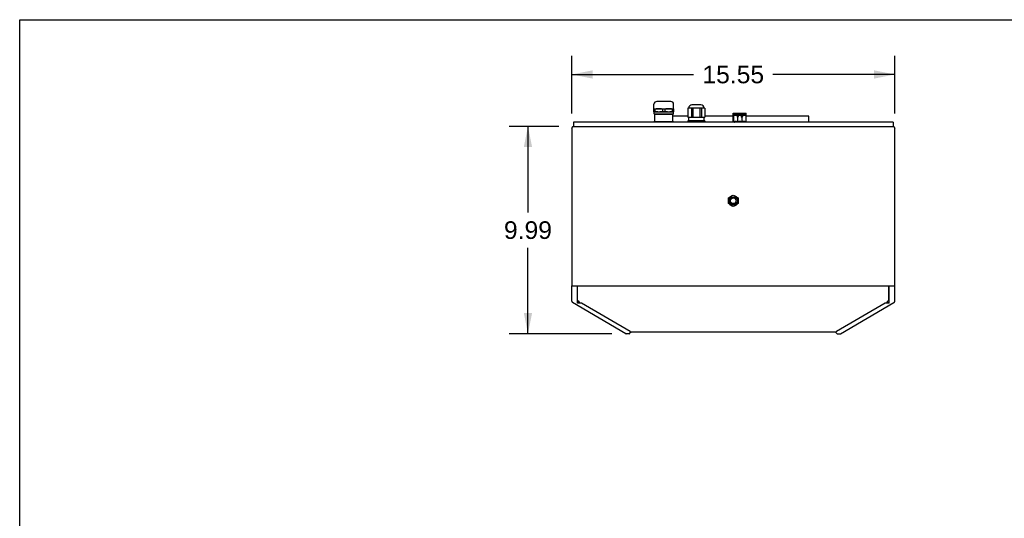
# Model space of a CAD drawing. Header units: inches. Extents: x 0 to 188, y 0 to 85.
# Tile 9 of 14: x 0 to 47, y 61 to 85. Entities that reach past the tile are written whole.
import ezdxf

# ---------------------------------------------------------------- set-up
doc = ezdxf.new("R2010")
doc.units = ezdxf.units.IN
doc.header["$LTSCALE"] = 6.05
doc.header["$MEASUREMENT"] = 0
doc.layers.get('0').update_dxf_attribs({"linetype": 'CONTINUOUS'})
doc.styles.get("Standard").update_dxf_attribs({"font": 'arial.ttf'})
doc.dimstyles.new('DIMSTYLE_1', dxfattribs={"dimtxt": 0.85, "dimasz": 1, "dimexe": 0.09, "dimexo": 0.07, "dimgap": 0.0425, "dimtad": 0, "dimtih": 1, "dimtoh": 1, "dimzin": 4, "dimdsep": 46, "dimtxsty": 'Standard', "dimblk": '_FILLED', "dimblk1": '_FILLED', "dimblk2": '_FILLED', "dimcen": 0.09, "dimazin": 1, "dimtfac": 1, "dimtofl": 0, "dimtmove": 0, "dimatfit": 3, "dimldrblk": '_FILLED', "dimfxl": 0, "dimtolj": 1, "dimtzin": 4, "dimarcsym": 0})

# ---------------------------------------------------------------- blocks, each defined once
blk = doc.blocks.new('_FILLED')
at = {"color": 0, "linetype": 'ByBlock'}
blk.add_solid([(0, 0), (-1, 0.2), (-1, -0.2)], dxfattribs=at)
blk = doc.blocks.new('*D1')
at = {"color": 2, "linetype": 'Continuous'}
for p, q in [((25.965, 79.86), (23.576, 79.86)), ((24.476, 79.86), (24.476, 75.715)), ((24.476, 69.87), (24.476, 74.015)), ((28.512, 69.87), (23.576, 69.87))]:
    blk.add_line(p, q, dxfattribs=at)
for p, rotation in [((24.476, 79.86), 90), ((24.476, 69.87), 270)]:
    blk.add_blockref('_FILLED', p, dxfattribs=dict(at, rotation=rotation))
at = {"color": 2, "linetype": 'Continuous', "insert": (24.476, 75.29), "char_height": 0.85, "width": 2.30985, "attachment_point": 2, "line_spacing_factor": 0.9}
blk.add_mtext('9.99', dxfattribs=at)
blk = doc.blocks.new('*D2')
at = {"color": 2, "linetype": 'Continuous'}
for p, q in [((26.586, 80.481), (26.586, 83.262)), ((42.138, 80.481), (42.138, 83.262)), ((26.586, 82.362), (32.452, 82.362)), ((42.138, 82.362), (36.272, 82.362))]:
    blk.add_line(p, q, dxfattribs=at)
at = {"color": 2, "linetype": 'Continuous', "rotation": 180}
blk.add_blockref('_FILLED', (26.586, 82.362), dxfattribs=at)
at = {"color": 2, "linetype": 'Continuous'}
blk.add_blockref('_FILLED', (42.138, 82.362), dxfattribs=at)
at = {"color": 2, "linetype": 'Continuous', "insert": (34.362, 82.787), "char_height": 0.85, "width": 2.97026, "attachment_point": 2, "line_spacing_factor": 0.9}
blk.add_mtext('15.55', dxfattribs=at)

msp = doc.modelspace()

# ---------------------------------------------------------------- linework, layer by layer
at = {"color": 7, "linetype": 'Continuous'}
for p, q in [((0, 0), (0, 85)), ((0, 85), (110, 85)), ((30.543, 80.706), (30.543, 80.923)), ((30.543, 80.569), (30.543, 80.706)), ((30.543, 80.706), (31.488, 80.706)), ((30.543, 80.706), (30.543, 80.706)), ((30.592, 80.694), (30.543, 80.694)), ((30.592, 80.694), (30.592, 80.581)), ((31.35, 81.061), (30.681, 81.061)), ((30.967, 80.581), (30.967, 80.694)), ((31.064, 80.694), (30.967, 80.694)), ((31.064, 80.694), (31.064, 80.581)), ((31.439, 80.581), (31.439, 80.694)), ((31.488, 80.694), (31.439, 80.694)), ((31.488, 80.706), (31.488, 80.923)), ((31.488, 80.706), (31.488, 80.569)), ((31.488, 80.706), (31.488, 80.706)), ((32.182, 80.746), (32.182, 80.305)), ((32.999, 80.746), (32.182, 80.746)), ((32.351, 80.746), (32.351, 80.305)), ((32.807, 80.903), (32.374, 80.903)), ((32.422, 80.746), (32.422, 80.305)), ((32.759, 80.746), (32.759, 80.305)), ((32.83, 80.746), (32.83, 80.305)), ((32.999, 80.746), (32.999, 80.305)), ((30.543, 80.581), (30.592, 80.581)), ((30.543, 80.569), (31.488, 80.569)), ((30.552, 80.465), (30.552, 80.569)), ((30.567, 80.45), (30.552, 80.465)), ((30.552, 80.465), (31.478, 80.465)), ((30.567, 80.45), (31.463, 80.45)), ((30.582, 80.076), (30.582, 80.45)), ((30.967, 80.581), (31.064, 80.581)), ((31.439, 80.581), (31.488, 80.581)), ((31.449, 80.076), (31.449, 80.45)), ((32.182, 80.352), (31.449, 80.352)), ((31.463, 80.45), (31.478, 80.465)), ((31.478, 80.465), (31.478, 80.569)), ((32.182, 80.305), (32.999, 80.305)), ((32.182, 80.135), (32.182, 80.057)), ((32.999, 80.135), (32.182, 80.135)), ((32.226, 80.135), (32.226, 80.305)), ((32.351, 80.135), (32.351, 80.057)), ((32.422, 80.135), (32.422, 80.057)), ((32.759, 80.135), (32.759, 80.057)), ((32.83, 80.135), (32.83, 80.057)), ((32.954, 80.135), (32.954, 80.305)), ((34.365, 80.352), (32.999, 80.352)), ((32.999, 80.135), (32.999, 80.057)), ((34.365, 80.057), (34.365, 80.49)), ((34.365, 80.49), (34.399, 80.49)), ((34.989, 80.441), (34.365, 80.441)), ((34.365, 80.431), (34.989, 80.431)), ((34.365, 80.399), (34.989, 80.399)), ((34.385, 80.057), (34.385, 80.399)), ((34.399, 80.49), (34.398, 80.441)), ((34.402, 80.49), (34.402, 80.441)), ((34.402, 80.49), (34.599, 80.49)), ((34.548, 80.399), (34.548, 80.309)), ((34.606, 80.309), (34.548, 80.309)), ((34.551, 80.399), (34.551, 80.336)), ((34.551, 80.38), (34.604, 80.38)), ((34.604, 80.336), (34.551, 80.336)), ((34.556, 80.482), (34.556, 80.49)), ((34.556, 80.441), (34.556, 80.48)), ((34.556, 80.47), (34.556, 80.441)), ((34.569, 80.309), (34.569, 80.057)), ((34.585, 80.057), (34.585, 80.309)), ((34.599, 80.49), (34.598, 80.441)), ((34.602, 80.49), (34.602, 80.441)), ((34.602, 80.49), (34.799, 80.49)), ((34.604, 80.399), (34.604, 80.336)), ((34.606, 80.309), (34.606, 80.399)), ((34.748, 80.399), (34.748, 80.309)), ((34.806, 80.309), (34.748, 80.309)), ((34.751, 80.399), (34.751, 80.336)), ((34.751, 80.379), (34.804, 80.379)), ((34.804, 80.336), (34.751, 80.336)), ((34.756, 80.482), (34.756, 80.49)), ((34.756, 80.441), (34.756, 80.48)), ((34.756, 80.47), (34.756, 80.441)), ((34.769, 80.309), (34.769, 80.057)), ((34.785, 80.057), (34.785, 80.309)), ((34.799, 80.49), (34.798, 80.441)), ((34.802, 80.49), (34.802, 80.441)), ((34.802, 80.49), (34.989, 80.49)), ((34.804, 80.399), (34.804, 80.336)), ((34.806, 80.309), (34.806, 80.399)), ((34.956, 80.482), (34.956, 80.49)), ((34.956, 80.441), (34.956, 80.48)), ((34.956, 80.47), (34.956, 80.441)), ((34.969, 80.399), (34.969, 80.057)), ((34.989, 80.057), (34.989, 80.49)), ((38.004, 80.352), (34.989, 80.352)), ((38.004, 80.057), (38.004, 80.352)), ((26.586, 79.781), (26.586, 72.184)), ((26.652, 79.857), (26.665, 79.86)), ((26.665, 80.057), (26.665, 79.86)), ((42.059, 80.057), (26.665, 80.057)), ((26.665, 79.86), (42.059, 79.86)), ((30.543, 80.057), (30.543, 80.076)), ((31.488, 80.076), (30.543, 80.076)), ((30.592, 80.063), (30.543, 80.063)), ((30.592, 80.063), (30.592, 80.057)), ((30.967, 80.057), (30.967, 80.063)), ((31.064, 80.063), (30.967, 80.063)), ((31.064, 80.063), (31.064, 80.057)), ((31.439, 80.057), (31.439, 80.063)), ((31.488, 80.063), (31.439, 80.063)), ((31.488, 80.076), (31.488, 80.057)), ((34.43, 80.108), (34.43, 80.065)), ((34.43, 80.108), (34.524, 80.108)), ((34.524, 80.065), (34.524, 80.108)), ((34.63, 80.108), (34.63, 80.065)), ((34.63, 80.108), (34.724, 80.108)), ((34.724, 80.065), (34.724, 80.108)), ((34.83, 80.108), (34.83, 80.065)), ((34.83, 80.108), (34.924, 80.108)), ((34.924, 80.065), (34.924, 80.108)), ((42.059, 80.057), (42.059, 79.86)), ((42.124, 79.801), (42.138, 79.781)), ((42.138, 71.44), (42.138, 79.781)), ((34.126, 76.414), (34.362, 76.55)), ((34.126, 76.141), (34.126, 76.414)), ((34.362, 76.55), (34.598, 76.414)), ((34.598, 76.414), (34.598, 76.141)), ((34.362, 76.004), (34.126, 76.141)), ((34.598, 76.141), (34.362, 76.004)), ((26.586, 71.44), (26.586, 72.183)), ((26.586, 72.183), (42.138, 72.183)), ((26.859, 71.347), (26.859, 72.183)), ((26.859, 72.124), (26.869, 72.124)), ((26.859, 72.084), (26.869, 72.084)), ((26.869, 71.481), (26.869, 72.183)), ((41.855, 71.481), (41.855, 72.183)), ((41.865, 72.124), (41.855, 72.124)), ((41.865, 72.084), (41.855, 72.084)), ((41.865, 71.347), (41.865, 72.183)), ((29.192, 69.875), (26.625, 71.372)), ((27.016, 71.347), (26.859, 71.347)), ((26.948, 71.402), (26.869, 71.481)), ((26.872, 71.347), (26.872, 71.413)), ((26.943, 71.347), (26.89, 71.377)), ((26.948, 71.402), (26.948, 71.347)), ((29.393, 69.975), (27.051, 71.34)), ((41.672, 71.34), (39.331, 69.975)), ((39.531, 69.875), (42.098, 71.372)), ((41.865, 71.347), (41.708, 71.347)), ((41.855, 71.481), (41.776, 71.402)), ((41.776, 71.347), (41.776, 71.402)), ((41.834, 71.377), (41.781, 71.347)), ((41.852, 71.413), (41.852, 71.347)), ((29.343, 69.87), (29.212, 69.87)), ((29.438, 69.948), (29.371, 69.881)), ((39.308, 69.956), (29.415, 69.956)), ((29.438, 69.948), (29.421, 69.948)), ((39.286, 69.948), (39.302, 69.948)), ((39.353, 69.881), (39.286, 69.948)), ((39.381, 69.87), (39.512, 69.87))]:
    msp.add_line(p, q, dxfattribs=at)
for points in [[(30.967, 80.694), (30.94, 80.697), (30.913, 80.7), (30.886, 80.702), (30.86, 80.704), (30.833, 80.705), (30.806, 80.706), (30.779, 80.706), (30.752, 80.706), (30.726, 80.705), (30.699, 80.704), (30.672, 80.702), (30.645, 80.7), (30.619, 80.697), (30.592, 80.694)], [(31.439, 80.694), (31.412, 80.697), (31.385, 80.7), (31.359, 80.702), (31.332, 80.704), (31.305, 80.705), (31.279, 80.706), (31.252, 80.706), (31.225, 80.706), (31.198, 80.705), (31.171, 80.704), (31.145, 80.702), (31.118, 80.7), (31.091, 80.697), (31.064, 80.694)], [(30.592, 80.581), (30.615, 80.578), (30.639, 80.576), (30.662, 80.574), (30.686, 80.572), (30.709, 80.57), (30.732, 80.569), (30.756, 80.569), (30.779, 80.569)], [(30.779, 80.569), (30.803, 80.569), (30.826, 80.569), (30.85, 80.57), (30.873, 80.572), (30.896, 80.574), (30.92, 80.576), (30.943, 80.578), (30.967, 80.581)], [(31.064, 80.581), (31.088, 80.578), (31.111, 80.576), (31.135, 80.574), (31.158, 80.572), (31.181, 80.57), (31.205, 80.569), (31.228, 80.569), (31.252, 80.569)], [(31.252, 80.569), (31.275, 80.569), (31.299, 80.569), (31.322, 80.57), (31.345, 80.572), (31.369, 80.574), (31.392, 80.576), (31.416, 80.578), (31.439, 80.581)], [(26.586, 79.781), (26.599, 79.801), (26.613, 79.82)], [(26.613, 79.82), (26.626, 79.837), (26.639, 79.849), (26.652, 79.857)], [(30.779, 80.076), (30.756, 80.076), (30.732, 80.075), (30.709, 80.074), (30.686, 80.073), (30.662, 80.071), (30.639, 80.069), (30.615, 80.066), (30.592, 80.063)], [(30.967, 80.063), (30.943, 80.066), (30.92, 80.069), (30.896, 80.071), (30.873, 80.073), (30.85, 80.074), (30.826, 80.075), (30.803, 80.076), (30.779, 80.076)], [(31.252, 80.076), (31.228, 80.076), (31.205, 80.075), (31.181, 80.074), (31.158, 80.073), (31.135, 80.071), (31.111, 80.069), (31.088, 80.066), (31.064, 80.063)], [(31.439, 80.063), (31.416, 80.066), (31.392, 80.069), (31.369, 80.071), (31.345, 80.073), (31.322, 80.074), (31.299, 80.075), (31.275, 80.076), (31.252, 80.076)], [(42.059, 79.86), (42.072, 79.857), (42.085, 79.849), (42.098, 79.837)], [(42.098, 79.837), (42.111, 79.82), (42.124, 79.801)], [(26.872, 71.413), (26.872, 71.41), (26.872, 71.407), (26.872, 71.404), (26.873, 71.402), (26.874, 71.399), (26.875, 71.396), (26.876, 71.393), (26.877, 71.391), (26.879, 71.388), (26.881, 71.386), (26.883, 71.383), (26.885, 71.381), (26.887, 71.379), (26.89, 71.377)], [(41.852, 71.413), (41.852, 71.408), (41.851, 71.402), (41.85, 71.397), (41.848, 71.393), (41.845, 71.388), (41.842, 71.384), (41.838, 71.38), (41.834, 71.377)], [(29.421, 69.948), (29.42, 69.949), (29.419, 69.949), (29.418, 69.949), (29.417, 69.95), (29.416, 69.951), (29.415, 69.952)], [(39.302, 69.948), (39.304, 69.949), (39.305, 69.949), (39.306, 69.949), (39.307, 69.95), (39.308, 69.951), (39.308, 69.952)]]:
    msp.add_lwpolyline(points, dxfattribs=at)
for radius in [0.197, 0.138]:
    msp.add_circle((34.362, 76.277), radius, dxfattribs=at)
for centre, radius, start, end in [((30.681, 80.923), 0.138, 90, 180), ((31.35, 80.923), 0.138, 0, 90), ((32.374, 80.746), 0.157, 90, 180), ((32.807, 80.746), 0.157, 0, 90), ((26.665, 79.781), 0.0787, 112.4998, 180), ((34.477, 80.065), 0.0472, 180, 184.065), ((34.477, 80.065), 0.0472, 355.935, 360), ((34.677, 80.065), 0.0472, 180, 184.065), ((34.677, 80.065), 0.0472, 355.935, 360), ((34.877, 80.065), 0.0472, 180, 184.065), ((34.877, 80.065), 0.0472, 355.935, 360), ((42.059, 79.781), 0.0787, 0, 90), ((34.362, 76.277), 0.246, 164.5145, 195.488), ((34.362, 76.277), 0.246, 104.5061, 135.53), ((34.362, 76.277), 0.246, 44.4653, 75.5029), ((34.362, 76.277), 0.246, 344.5145, 15.488), ((34.362, 76.277), 0.246, 224.4653, 255.5029), ((34.362, 76.277), 0.246, 284.5061, 315.53), ((26.665, 71.44), 0.0787, 180, 239.7436), ((42.059, 71.44), 0.0787, 300.2564, 360), ((29.212, 69.909), 0.0394, 239.7436, 270), ((29.343, 69.909), 0.0394, 270, 315), ((39.381, 69.909), 0.0394, 225, 270), ((39.512, 69.909), 0.0394, 270, 300.2564)]:
    msp.add_arc(centre, radius, start, end, dxfattribs=at)
for centre, major_axis, start_param, end_param in [((26.998, 71.328), (0.0586, 0.0063), 0.379915, 1.220677), ((41.726, 71.328), (0.0586, -0.0063), 1.920916, 2.761678), ((29.124, 69.913), (0.293, 0.031), 6.369076, 6.6631), ((39.599, 69.913), (0.293, -0.031), 2.761678, 3.055702)]:
    msp.add_ellipse(centre, major_axis=major_axis, ratio=0.294295, start_param=start_param, end_param=end_param, dxfattribs=at)

# ---------------------------------------------------------------- dimensions: what is measured, and where the dimension line sits
at = {"color": 2, "linetype": 'Continuous'}
dim = msp.add_linear_dim(base=(42.138, 82.362), p1=(26.586, 80.411), p2=(42.138, 80.411), dimstyle='DIMSTYLE_1', dxfattribs=at)
dim.commit()
dim.dimension.update_dxf_attribs({"geometry": '*D2', "text_midpoint": (34.401, 82.357), "dimtype": 160})
dim = msp.add_linear_dim(base=(24.476, 69.87), p1=(26.035, 79.86), p2=(28.582, 69.87), angle=270, dimstyle='DIMSTYLE_1', dxfattribs=at)
dim.commit()
dim.dimension.update_dxf_attribs({"geometry": '*D1', "text_midpoint": (24.474, 74.86), "dimtype": 160})

doc.saveas('drawing.dxf')
